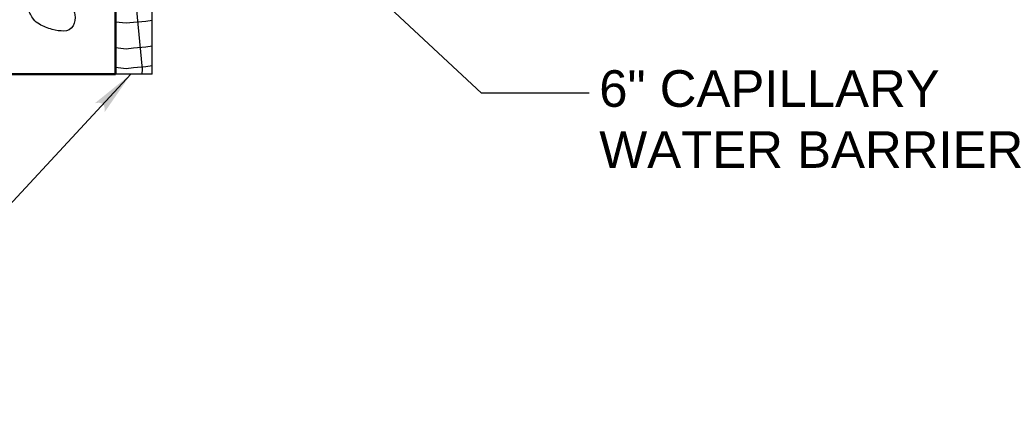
# Model space of a CAD drawing. Extents: x -217 to 423, y -193 to 255.
# Tile 3 of 39: x -146 to -92, y 13 to 35. Entities that reach past the tile are written whole.
import ezdxf

# ---------------------------------------------------------------- set-up
doc = ezdxf.new("R2010")
doc.units = 0
doc.header["$MEASUREMENT"] = 0
for name, color, linetype, lineweight in [('Level 1', 253, 'Continuous', 18), ('Level 15', 253, 'Continuous', 18), ('S-Anno-Text', 53, 'Continuous', 25), ('S-Fndn-Insl', 12, 'Continuous', 25), ('S-Sect-Conc', 6, 'Continuous', 50)]:
    doc.layers.add(name, color=color, linetype=linetype, lineweight=lineweight)
doc.styles.add('NOTES', font='romans.shx')

msp = doc.modelspace()

# ---------------------------------------------------------------- hatches: boundary and pattern name
at = {"layer": 'S-Anno-Text', "lineweight": 25}
msp.add_hatch(color=256, dxfattribs=at).paths.add_polyline_path([(-141.522, 29.836), (-141.513, 29.934), (-141.517, 30.088), (-141.554, 30.196), (-141.614, 30.27), (-141.705, 30.327), (-141.821, 30.356), (-141.972, 30.343), (-142.054, 30.327), (-140.088, 31.916)], flags=16)

# ---------------------------------------------------------------- linework, layer by layer
at = {"layer": 'Level 1', "color": 214, "linetype": 'Continuous', "lineweight": 25}
msp.add_3dface([(-216.672, -192.74), (423.328, -192.74), (423.328, 255.26), (-216.672, 255.26)], dxfattribs=at)
msp.add_3dface([(-216.672, -192.74), (423.328, -192.74), (423.328, 255.26), (-216.672, 255.26)], dxfattribs=at)
msp.add_3dface([(-216.672, -192.74), (423.328, -192.74), (423.328, 255.26), (-216.672, 255.26)], dxfattribs=at)
msp.add_3dface([(-216.672, -192.74), (423.328, -192.74), (423.328, 255.26), (-216.672, 255.26)], dxfattribs=at)
msp.add_3dface([(-216.672, -192.74), (423.328, -192.74), (423.328, 255.26), (-216.672, 255.26)], dxfattribs=at)
at = {"layer": 'Level 15', "color": 253, "linetype": 'Continuous', "lineweight": 25}
msp.add_line((-140.933, 31.914), (-140.933, 45.914), dxfattribs=at)
at = {"layer": 'S-Anno-Text', "lineweight": 25, "flags": 128}
for points in [[(-115.078, 30.874), (-120.955, 30.874), (-132.776, 41.914)], [(-159.881, 21.24), (-149.985, 21.24), (-140.088, 31.916)]]:
    msp.add_lwpolyline(points, dxfattribs=at)
at = {"layer": 'S-Anno-Text', "lineweight": 25}
msp.add_open_spline([(-144.521, 35.996), (-144.384, 35.994), (-144.255, 35.975), (-144.121, 35.949), (-143.972, 35.921), (-143.836, 35.881), (-143.694, 35.82), (-143.547, 35.757), (-143.431, 35.66), (-143.325, 35.547), (-143.225, 35.442), (-143.169, 35.298), (-143.149, 35.156), (-143.119, 34.955), (-143.126, 34.76), (-143.242, 34.553), (-143.351, 34.36), (-143.554, 34.272), (-143.738, 34.272), (-143.945, 34.271), (-144.159, 34.296), (-144.374, 34.358), (-144.629, 34.431), (-144.851, 34.508), (-145.079, 34.641), (-145.205, 34.715), (-145.307, 34.802), (-145.393, 34.917), (-145.522, 35.091), (-145.62, 35.276), (-145.69, 35.473), (-145.749, 35.638), (-145.808, 35.804), (-145.828, 35.983), (-145.851, 36.185), (-145.862, 36.377), (-145.877, 36.575), (-145.897, 36.836), (-145.918, 37.096), (-145.916, 37.36)], degree=3, knots=[0, 0, 0, 0, 0.05545, 0.05545, 0.05545, 0.116744, 0.116744, 0.116744, 0.179842, 0.179842, 0.179842, 0.238739, 0.238739, 0.238739, 0.322677, 0.322677, 0.322677, 0.400996, 0.400996, 0.400996, 0.489165, 0.489165, 0.489165, 0.593712, 0.593712, 0.593712, 0.651097, 0.651097, 0.651097, 0.737796, 0.737796, 0.737796, 0.810333, 0.810333, 0.810333, 0.891928, 0.891928, 0.891928, 1, 1, 1, 1], dxfattribs=at)
at = {"layer": 'S-Fndn-Insl'}
for q in [(-138.933, 47.914), (-140.933, 31.914)]:
    msp.add_line((-138.933, 31.914), q, dxfattribs=at)
at = {"layer": 'S-Fndn-Insl', "flags": 128}
for points in [[(-139.665, 47.914), (-139.475, 47.114), (-139.555, 45.034), (-140.113, 42.793), (-139.475, 39.593), (-139.794, 36.633), (-139.794, 35.593), (-139.463, 32.187), (-139.493, 31.914)], [(-140.933, 34.783), (-140.34, 34.721), (-139.944, 34.764), (-139.265, 34.82), (-138.933, 34.874)], [(-140.933, 33.366), (-140.34, 33.305), (-139.944, 33.348), (-139.265, 33.404), (-138.933, 33.458)], [(-140.933, 32.29), (-140.34, 32.229), (-139.944, 32.272), (-139.265, 32.328), (-138.933, 32.382)]]:
    msp.add_lwpolyline(points, dxfattribs=at)
at = {"layer": 'S-Sect-Conc'}
for q in [(-140.933, 65.914), (-148.933, 31.914)]:
    msp.add_line((-140.933, 31.914), q, dxfattribs=at)

# ---------------------------------------------------------------- texts
at = {"layer": 'S-Anno-Text', "lineweight": 25, "insert": (-114.532, 32.132), "char_height": 2, "attachment_point": 1, "style": 'NOTES'}
msp.add_mtext('\\fArial|b0|i0|c0|p39;6" CAPILLARY\\PWATER BARRIER', dxfattribs=at)

doc.saveas('drawing.dxf')
